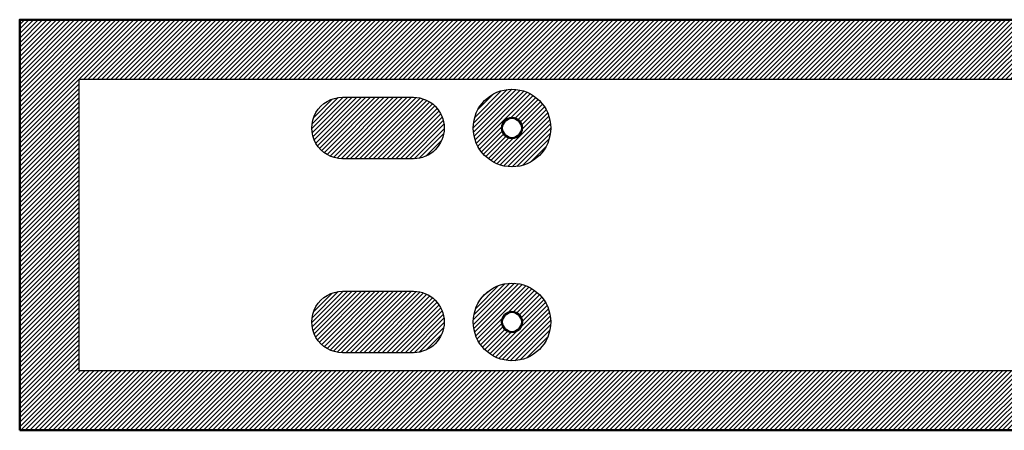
# Model space of a CAD drawing. Header units: millimetres. Extents: x 0 to 610, y -127 to 0.
# Tile 1 of 2: x 0 to 305, y -127 to 0. Entities that reach past the tile are written whole.
import ezdxf

# ---------------------------------------------------------------- set-up
doc = ezdxf.new("R2010")
doc.units = ezdxf.units.MM
for name, color, linetype, true_color in [('SkLO BORDER OF DRILLING AREA', 7, 'Continuous', 0x007f00), ('SkLO CANOPY OUTLINE', 7, 'Continuous', 0x7d26cd), ('SkLO MOUNTING HOLES', 7, 'Continuous', 0x7d26cd), ('SkLO NO DRILLING AREA', 7, 'Continuous', 0xc80000)]:
    doc.layers.add(name, color=color, linetype=linetype, true_color=true_color)
pattern_1 = [(45, (10105.7304, 127), (-0.70710678, 0.70710678), [])]

msp = doc.modelspace()

# ---------------------------------------------------------------- hatches: boundary and pattern name
at = {"layer": 'SkLO NO DRILLING AREA'}
h = msp.add_hatch(dxfattribs=at)
h.set_pattern_fill('Hatch1', color=256, scale=8, angle=45, style=0, pattern_type=2)
h.set_pattern_definition(pattern_1)
h.paths.add_polyline_path([(0, -127), (0, 0), (610, 0), (610, -127)], flags=0)
h.paths.add_polyline_path([(18.4, -108.6), (18.4, -18.4), (591.6, -18.4), (591.6, -108.6)], flags=0)
h = msp.add_hatch(dxfattribs=at)
h.set_pattern_fill('Hatch1', color=256, scale=8, angle=45, style=0, pattern_type=2)
h.set_pattern_definition([(45, (10105.7304, 157), (-0.70710678, 0.70710678), [])])
h.paths.add_polyline_path([(100, -24), (122, -24), (122.11, -24), (122.23, -24), (122.34, -24.01), (122.46, -24.01), (122.57, -24.02), (122.69, -24.02), (122.8, -24.03), (122.92, -24.04), (123.03, -24.06), (123.15, -24.07), (123.26, -24.08), (123.38, -24.1), (123.49, -24.12), (123.61, -24.14), (123.72, -24.16), (123.84, -24.18), (123.95, -24.2), (124.06, -24.23), (124.18, -24.25), (124.29, -24.28), (124.41, -24.31), (124.52, -24.34), (124.63, -24.37), (124.75, -24.41), (124.86, -24.44), (124.97, -24.48), (125.08, -24.51), (125.19, -24.55), (125.31, -24.59), (125.42, -24.64), (125.53, -24.68), (125.64, -24.72), (125.74, -24.77), (125.85, -24.82), (125.96, -24.86), (126.07, -24.91), (126.17, -24.97), (126.28, -25.02), (126.38, -25.07), (126.49, -25.13), (126.59, -25.18), (126.69, -25.24), (126.8, -25.3), (126.9, -25.36), (127, -25.42), (127.1, -25.48), (127.2, -25.55), (127.29, -25.61), (127.39, -25.68), (127.49, -25.74), (127.58, -25.81), (127.67, -25.88), (127.77, -25.95), (127.86, -26.02), (127.95, -26.09), (128.04, -26.17), (128.13, -26.24), (128.22, -26.32), (128.3, -26.39), (128.39, -26.47), (128.47, -26.55), (128.55, -26.62), (128.64, -26.7), (128.72, -26.78), (128.8, -26.86), (128.88, -26.95), (128.95, -27.03), (129.03, -27.11), (129.11, -27.2), (129.18, -27.28), (129.26, -27.37), (129.33, -27.46), (129.41, -27.55), (129.48, -27.64), (129.55, -27.73), (129.62, -27.83), (129.69, -27.92), (129.76, -28.01), (129.82, -28.11), (129.89, -28.21), (129.95, -28.3), (130.02, -28.4), (130.08, -28.5), (130.14, -28.6), (130.2, -28.7), (130.26, -28.81), (130.32, -28.91), (130.37, -29.01), (130.43, -29.12), (130.48, -29.22), (130.53, -29.33), (130.59, -29.43), (130.64, -29.54), (130.68, -29.65), (130.73, -29.76), (130.78, -29.86), (130.82, -29.97), (130.86, -30.08), (130.91, -30.19), (130.95, -30.31), (130.99, -30.42), (131.02, -30.53), (131.06, -30.64), (131.09, -30.75), (131.13, -30.87), (131.16, -30.98), (131.19, -31.09), (131.22, -31.21), (131.25, -31.32), (131.27, -31.44), (131.3, -31.55), (131.32, -31.66), (131.34, -31.78), (131.36, -31.89), (131.38, -32.01), (131.4, -32.12), (131.42, -32.24), (131.43, -32.35), (131.44, -32.47), (131.46, -32.58), (131.47, -32.7), (131.48, -32.81), (131.48, -32.93), (131.49, -33.04), (131.49, -33.16), (131.5, -33.27), (131.5, -33.39), (131.5, -33.5), (131.5, -33.61), (131.5, -33.73), (131.49, -33.84), (131.49, -33.96), (131.48, -34.07), (131.48, -34.19), (131.47, -34.3), (131.46, -34.42), (131.44, -34.53), (131.43, -34.65), (131.42, -34.76), (131.4, -34.88), (131.38, -34.99), (131.36, -35.11), (131.34, -35.22), (131.32, -35.34), (131.3, -35.45), (131.27, -35.56), (131.25, -35.68), (131.22, -35.79), (131.19, -35.91), (131.16, -36.02), (131.13, -36.13), (131.09, -36.25), (131.06, -36.36), (131.02, -36.47), (130.99, -36.58), (130.95, -36.69), (130.91, -36.81), (130.86, -36.92), (130.82, -37.03), (130.78, -37.14), (130.73, -37.24), (130.68, -37.35), (130.64, -37.46), (130.59, -37.57), (130.53, -37.67), (130.48, -37.78), (130.43, -37.88), (130.37, -37.99), (130.32, -38.09), (130.26, -38.19), (130.2, -38.3), (130.14, -38.4), (130.08, -38.5), (130.02, -38.6), (129.95, -38.7), (129.89, -38.79), (129.82, -38.89), (129.76, -38.99), (129.69, -39.08), (129.62, -39.17), (129.55, -39.27), (129.48, -39.36), (129.41, -39.45), (129.33, -39.54), (129.26, -39.63), (129.18, -39.72), (129.11, -39.8), (129.03, -39.89), (128.95, -39.97), (128.88, -40.05), (128.8, -40.14), (128.72, -40.22), (128.64, -40.3), (128.55, -40.38), (128.47, -40.45), (128.39, -40.53), (128.3, -40.61), (128.22, -40.68), (128.13, -40.76), (128.04, -40.83), (127.95, -40.91), (127.86, -40.98), (127.77, -41.05), (127.67, -41.12), (127.58, -41.19), (127.49, -41.26), (127.39, -41.32), (127.29, -41.39), (127.2, -41.45), (127.1, -41.52), (127, -41.58), (126.9, -41.64), (126.8, -41.7), (126.69, -41.76), (126.59, -41.82), (126.49, -41.87), (126.38, -41.93), (126.28, -41.98), (126.17, -42.03), (126.07, -42.09), (125.96, -42.14), (125.85, -42.18), (125.74, -42.23), (125.64, -42.28), (125.53, -42.32), (125.42, -42.36), (125.31, -42.41), (125.19, -42.45), (125.08, -42.49), (124.97, -42.52), (124.86, -42.56), (124.75, -42.59), (124.63, -42.63), (124.52, -42.66), (124.41, -42.69), (124.29, -42.72), (124.18, -42.75), (124.06, -42.77), (123.95, -42.8), (123.84, -42.82), (123.72, -42.84), (123.61, -42.86), (123.49, -42.88), (123.38, -42.9), (123.26, -42.92), (123.15, -42.93), (123.03, -42.94), (122.92, -42.96), (122.8, -42.97), (122.69, -42.98), (122.57, -42.98), (122.46, -42.99), (122.34, -42.99), (122.23, -43), (122.11, -43), (122, -43), (100, -43), (99.89, -43), (99.77, -43), (99.66, -42.99), (99.54, -42.99), (99.43, -42.98), (99.31, -42.98), (99.2, -42.97), (99.08, -42.96), (98.97, -42.94), (98.85, -42.93), (98.74, -42.92), (98.62, -42.9), (98.51, -42.88), (98.39, -42.86), (98.28, -42.84), (98.16, -42.82), (98.05, -42.8), (97.94, -42.77), (97.82, -42.75), (97.71, -42.72), (97.59, -42.69), (97.48, -42.66), (97.37, -42.63), (97.25, -42.59), (97.14, -42.56), (97.03, -42.52), (96.92, -42.49), (96.81, -42.45), (96.69, -42.41), (96.58, -42.36), (96.47, -42.32), (96.36, -42.28), (96.26, -42.23), (96.15, -42.18), (96.04, -42.14), (95.93, -42.09), (95.83, -42.03), (95.72, -41.98), (95.62, -41.93), (95.51, -41.87), (95.41, -41.82), (95.31, -41.76), (95.2, -41.7), (95.1, -41.64), (95, -41.58), (94.9, -41.52), (94.8, -41.45), (94.71, -41.39), (94.61, -41.32), (94.51, -41.26), (94.42, -41.19), (94.33, -41.12), (94.23, -41.05), (94.14, -40.98), (94.05, -40.91), (93.96, -40.83), (93.87, -40.76), (93.78, -40.68), (93.7, -40.61), (93.61, -40.53), (93.53, -40.45), (93.45, -40.38), (93.36, -40.3), (93.28, -40.22), (93.2, -40.14), (93.12, -40.05), (93.05, -39.97), (92.97, -39.89), (92.89, -39.8), (92.82, -39.72), (92.74, -39.63), (92.67, -39.54), (92.59, -39.45), (92.52, -39.36), (92.45, -39.27), (92.38, -39.17), (92.31, -39.08), (92.24, -38.99), (92.18, -38.89), (92.11, -38.79), (92.05, -38.7), (91.98, -38.6), (91.92, -38.5), (91.86, -38.4), (91.8, -38.3), (91.74, -38.19), (91.68, -38.09), (91.63, -37.99), (91.57, -37.88), (91.52, -37.78), (91.47, -37.67), (91.41, -37.57), (91.36, -37.46), (91.32, -37.35), (91.27, -37.24), (91.22, -37.14), (91.18, -37.03), (91.14, -36.92), (91.09, -36.81), (91.05, -36.69), (91.01, -36.58), (90.98, -36.47), (90.94, -36.36), (90.91, -36.25), (90.87, -36.13), (90.84, -36.02), (90.81, -35.91), (90.78, -35.79), (90.75, -35.68), (90.73, -35.56), (90.7, -35.45), (90.68, -35.34), (90.66, -35.22), (90.64, -35.11), (90.62, -34.99), (90.6, -34.88), (90.58, -34.76), (90.57, -34.65), (90.56, -34.53), (90.54, -34.42), (90.53, -34.3), (90.52, -34.19), (90.52, -34.07), (90.51, -33.96), (90.51, -33.84), (90.5, -33.73), (90.5, -33.61), (90.5, -33.5), (90.5, -33.39), (90.5, -33.27), (90.51, -33.16), (90.51, -33.04), (90.52, -32.93), (90.52, -32.81), (90.53, -32.7), (90.54, -32.58), (90.56, -32.47), (90.57, -32.35), (90.58, -32.24), (90.6, -32.12), (90.62, -32.01), (90.64, -31.89), (90.66, -31.78), (90.68, -31.66), (90.7, -31.55), (90.73, -31.44), (90.75, -31.32), (90.78, -31.21), (90.81, -31.09), (90.84, -30.98), (90.87, -30.87), (90.91, -30.75), (90.94, -30.64), (90.98, -30.53), (91.01, -30.42), (91.05, -30.31), (91.09, -30.19), (91.14, -30.08), (91.18, -29.97), (91.22, -29.86), (91.27, -29.76), (91.32, -29.65), (91.36, -29.54), (91.41, -29.43), (91.47, -29.33), (91.52, -29.22), (91.57, -29.12), (91.63, -29.01), (91.68, -28.91), (91.74, -28.81), (91.8, -28.7), (91.86, -28.6), (91.92, -28.5), (91.98, -28.4), (92.05, -28.3), (92.11, -28.21), (92.18, -28.11), (92.24, -28.01), (92.31, -27.92), (92.38, -27.83), (92.45, -27.73), (92.52, -27.64), (92.59, -27.55), (92.67, -27.46), (92.74, -27.37), (92.82, -27.28), (92.89, -27.2), (92.97, -27.11), (93.05, -27.03), (93.12, -26.95), (93.2, -26.86), (93.28, -26.78), (93.36, -26.7), (93.45, -26.62), (93.53, -26.55), (93.61, -26.47), (93.7, -26.39), (93.78, -26.32), (93.87, -26.24), (93.96, -26.17), (94.05, -26.09), (94.14, -26.02), (94.23, -25.95), (94.33, -25.88), (94.42, -25.81), (94.51, -25.74), (94.61, -25.68), (94.71, -25.61), (94.8, -25.55), (94.9, -25.48), (95, -25.42), (95.1, -25.36), (95.2, -25.3), (95.31, -25.24), (95.41, -25.18), (95.51, -25.13), (95.62, -25.07), (95.72, -25.02), (95.83, -24.97), (95.93, -24.91), (96.04, -24.86), (96.15, -24.82), (96.26, -24.77), (96.36, -24.72), (96.47, -24.68), (96.58, -24.64), (96.69, -24.59), (96.81, -24.55), (96.92, -24.51), (97.03, -24.48), (97.14, -24.44), (97.25, -24.41), (97.37, -24.37), (97.48, -24.34), (97.59, -24.31), (97.71, -24.28), (97.82, -24.25), (97.94, -24.23), (98.05, -24.2), (98.16, -24.18), (98.28, -24.16), (98.39, -24.14), (98.51, -24.12), (98.62, -24.1), (98.74, -24.08), (98.85, -24.07), (98.97, -24.06), (99.08, -24.04), (99.2, -24.03), (99.31, -24.02), (99.43, -24.02), (99.54, -24.01), (99.66, -24.01), (99.77, -24), (99.89, -24)], flags=0)
h = msp.add_hatch(dxfattribs=at)
h.set_pattern_fill('Hatch1', color=256, scale=8, angle=45, style=0, pattern_type=2)
h.set_pattern_definition(pattern_1)
h.paths.add_polyline_path([(164.5, -33.5), (164.5, -33.29), (164.49, -33.08), (164.48, -32.87), (164.47, -32.67), (164.45, -32.46), (164.43, -32.25), (164.41, -32.04), (164.38, -31.83), (164.35, -31.63), (164.32, -31.42), (164.28, -31.22), (164.24, -31.01), (164.19, -30.81), (164.15, -30.6), (164.09, -30.4), (164.04, -30.2), (163.98, -30), (163.92, -29.8), (163.85, -29.6), (163.78, -29.41), (163.71, -29.21), (163.63, -29.02), (163.55, -28.82), (163.47, -28.63), (163.38, -28.44), (163.29, -28.25), (163.2, -28.07), (163.1, -27.88), (163, -27.7), (162.9, -27.52), (162.8, -27.33), (162.69, -27.16), (162.57, -26.98), (162.46, -26.81), (162.34, -26.63), (162.22, -26.46), (162.1, -26.3), (161.97, -26.13), (161.84, -25.97), (161.71, -25.8), (161.57, -25.65), (161.43, -25.49), (161.29, -25.33), (161.15, -25.18), (161, -25.03), (160.86, -24.89), (160.7, -24.74), (160.55, -24.6), (160.39, -24.46), (160.24, -24.33), (160.07, -24.19), (159.91, -24.06), (159.75, -23.93), (159.58, -23.81), (159.41, -23.69), (159.24, -23.57), (159.06, -23.45), (158.89, -23.34), (158.71, -23.23), (158.53, -23.13), (158.35, -23.02), (158.17, -22.92), (157.98, -22.82), (157.79, -22.73), (157.61, -22.64), (157.42, -22.55), (157.22, -22.47), (157.03, -22.39), (156.84, -22.31), (156.64, -22.24), (156.45, -22.17), (156.25, -22.1), (156.05, -22.04), (155.85, -21.98), (155.65, -21.92), (155.45, -21.87), (155.24, -21.82), (155.04, -21.77), (154.83, -21.73), (154.63, -21.69), (154.42, -21.66), (154.22, -21.62), (154.01, -21.6), (153.8, -21.57), (153.59, -21.55), (153.39, -21.53), (153.18, -21.52), (152.97, -21.51), (152.76, -21.5), (152.55, -21.5), (152.34, -21.5), (152.13, -21.51), (151.93, -21.51), (151.72, -21.53), (151.51, -21.54), (151.3, -21.56), (151.09, -21.58), (150.89, -21.61), (150.68, -21.64), (150.47, -21.67), (150.27, -21.71), (150.06, -21.75), (149.86, -21.79), (149.66, -21.84), (149.45, -21.89), (149.25, -21.95), (149.05, -22.01), (148.85, -22.07), (148.65, -22.13), (148.46, -22.2), (148.26, -22.27), (148.07, -22.35), (147.87, -22.43), (147.68, -22.51), (147.49, -22.6), (147.3, -22.69), (147.11, -22.78), (146.93, -22.87), (146.74, -22.97), (146.56, -23.07), (146.38, -23.18), (146.2, -23.29), (146.02, -23.4), (145.85, -23.51), (145.68, -23.63), (145.51, -23.75), (145.34, -23.87), (145.17, -24), (145.01, -24.13), (144.84, -24.26), (144.68, -24.39), (144.53, -24.53), (144.37, -24.67), (144.22, -24.81), (144.07, -24.96), (143.92, -25.11), (143.78, -25.26), (143.64, -25.41), (143.5, -25.57), (143.36, -25.72), (143.23, -25.88), (143.09, -26.05), (142.97, -26.21), (142.84, -26.38), (142.72, -26.55), (142.6, -26.72), (142.48, -26.89), (142.37, -27.07), (142.26, -27.25), (142.15, -27.42), (142.05, -27.61), (141.95, -27.79), (141.85, -27.97), (141.75, -28.16), (141.66, -28.35), (141.57, -28.54), (141.49, -28.73), (141.41, -28.92), (141.33, -29.11), (141.26, -29.31), (141.18, -29.5), (141.12, -29.7), (141.05, -29.9), (140.99, -30.1), (140.93, -30.3), (140.88, -30.5), (140.83, -30.71), (140.78, -30.91), (140.74, -31.11), (140.7, -31.32), (140.66, -31.52), (140.63, -31.73), (140.6, -31.94), (140.58, -32.15), (140.55, -32.35), (140.54, -32.56), (140.52, -32.77), (140.51, -32.98), (140.5, -33.19), (140.5, -33.4), (140.5, -33.6), (140.5, -33.81), (140.51, -34.02), (140.52, -34.23), (140.54, -34.44), (140.55, -34.65), (140.58, -34.85), (140.6, -35.06), (140.63, -35.27), (140.66, -35.48), (140.7, -35.68), (140.74, -35.89), (140.78, -36.09), (140.83, -36.29), (140.88, -36.5), (140.93, -36.7), (140.99, -36.9), (141.05, -37.1), (141.12, -37.3), (141.18, -37.5), (141.26, -37.69), (141.33, -37.89), (141.41, -38.08), (141.49, -38.27), (141.57, -38.46), (141.66, -38.65), (141.75, -38.84), (141.85, -39.03), (141.95, -39.21), (142.05, -39.39), (142.15, -39.58), (142.26, -39.75), (142.37, -39.93), (142.48, -40.11), (142.6, -40.28), (142.72, -40.45), (142.84, -40.62), (142.97, -40.79), (143.09, -40.95), (143.23, -41.12), (143.36, -41.28), (143.5, -41.43), (143.64, -41.59), (143.78, -41.74), (143.92, -41.89), (144.07, -42.04), (144.22, -42.19), (144.37, -42.33), (144.53, -42.47), (144.68, -42.61), (144.84, -42.74), (145.01, -42.87), (145.17, -43), (145.34, -43.13), (145.51, -43.25), (145.68, -43.37), (145.85, -43.49), (146.02, -43.6), (146.2, -43.71), (146.38, -43.82), (146.56, -43.93), (146.74, -44.03), (146.93, -44.13), (147.11, -44.22), (147.3, -44.31), (147.49, -44.4), (147.68, -44.49), (147.87, -44.57), (148.07, -44.65), (148.26, -44.73), (148.46, -44.8), (148.65, -44.87), (148.85, -44.93), (149.05, -44.99), (149.25, -45.05), (149.45, -45.11), (149.66, -45.16), (149.86, -45.21), (150.06, -45.25), (150.27, -45.29), (150.47, -45.33), (150.68, -45.36), (150.89, -45.39), (151.09, -45.42), (151.3, -45.44), (151.51, -45.46), (151.72, -45.47), (151.93, -45.49), (152.13, -45.49), (152.34, -45.5), (152.55, -45.5), (152.76, -45.5), (152.97, -45.49), (153.18, -45.48), (153.39, -45.47), (153.59, -45.45), (153.8, -45.43), (154.01, -45.4), (154.22, -45.38), (154.42, -45.34), (154.63, -45.31), (154.83, -45.27), (155.04, -45.23), (155.24, -45.18), (155.45, -45.13), (155.65, -45.08), (155.85, -45.02), (156.05, -44.96), (156.25, -44.9), (156.45, -44.83), (156.64, -44.76), (156.84, -44.69), (157.03, -44.61), (157.22, -44.53), (157.42, -44.45), (157.61, -44.36), (157.79, -44.27), (157.98, -44.18), (158.17, -44.08), (158.35, -43.98), (158.53, -43.87), (158.71, -43.77), (158.89, -43.66), (159.06, -43.55), (159.24, -43.43), (159.41, -43.31), (159.58, -43.19), (159.75, -43.07), (159.91, -42.94), (160.07, -42.81), (160.24, -42.67), (160.39, -42.54), (160.55, -42.4), (160.7, -42.26), (160.86, -42.11), (161, -41.97), (161.15, -41.82), (161.29, -41.67), (161.43, -41.51), (161.57, -41.35), (161.71, -41.2), (161.84, -41.03), (161.97, -40.87), (162.1, -40.7), (162.22, -40.54), (162.34, -40.37), (162.46, -40.19), (162.57, -40.02), (162.69, -39.84), (162.8, -39.67), (162.9, -39.48), (163, -39.3), (163.1, -39.12), (163.2, -38.93), (163.29, -38.75), (163.38, -38.56), (163.47, -38.37), (163.55, -38.18), (163.63, -37.98), (163.71, -37.79), (163.78, -37.59), (163.85, -37.4), (163.92, -37.2), (163.98, -37), (164.04, -36.8), (164.09, -36.6), (164.15, -36.4), (164.19, -36.19), (164.24, -35.99), (164.28, -35.78), (164.32, -35.58), (164.35, -35.37), (164.38, -35.17), (164.41, -34.96), (164.43, -34.75), (164.45, -34.54), (164.47, -34.33), (164.48, -34.13), (164.49, -33.92), (164.5, -33.71)], flags=0)
h.paths.add_polyline_path([(155.6, -33.5), (155.6, -33.55), (155.6, -33.61), (155.6, -33.66), (155.59, -33.72), (155.59, -33.77), (155.58, -33.82), (155.58, -33.88), (155.57, -33.93), (155.56, -33.98), (155.55, -34.04), (155.54, -34.09), (155.53, -34.14), (155.52, -34.2), (155.51, -34.25), (155.49, -34.3), (155.48, -34.35), (155.47, -34.4), (155.45, -34.46), (155.43, -34.51), (155.41, -34.56), (155.4, -34.61), (155.38, -34.66), (155.35, -34.71), (155.33, -34.76), (155.31, -34.81), (155.29, -34.86), (155.26, -34.9), (155.24, -34.95), (155.21, -35), (155.19, -35.05), (155.16, -35.09), (155.13, -35.14), (155.1, -35.18), (155.07, -35.23), (155.04, -35.27), (155.01, -35.32), (154.98, -35.36), (154.95, -35.4), (154.91, -35.45), (154.88, -35.49), (154.84, -35.53), (154.81, -35.57), (154.77, -35.61), (154.73, -35.65), (154.7, -35.69), (154.66, -35.73), (154.62, -35.76), (154.58, -35.8), (154.54, -35.83), (154.5, -35.87), (154.46, -35.9), (154.41, -35.94), (154.37, -35.97), (154.33, -36), (154.28, -36.03), (154.24, -36.07), (154.2, -36.1), (154.15, -36.12), (154.1, -36.15), (154.06, -36.18), (154.01, -36.21), (153.96, -36.23), (153.92, -36.26), (153.87, -36.28), (153.82, -36.31), (153.77, -36.33), (153.72, -36.35), (153.67, -36.37), (153.62, -36.39), (153.57, -36.41), (153.52, -36.43), (153.47, -36.44), (153.42, -36.46), (153.37, -36.48), (153.31, -36.49), (153.26, -36.51), (153.21, -36.52), (153.16, -36.53), (153.1, -36.54), (153.05, -36.55), (153, -36.56), (152.94, -36.57), (152.89, -36.58), (152.84, -36.58), (152.78, -36.59), (152.73, -36.59), (152.68, -36.6), (152.62, -36.6), (152.57, -36.6), (152.51, -36.6), (152.46, -36.6), (152.41, -36.6), (152.35, -36.6), (152.3, -36.59), (152.24, -36.59), (152.19, -36.58), (152.14, -36.58), (152.08, -36.57), (152.03, -36.56), (151.98, -36.56), (151.92, -36.55), (151.87, -36.54), (151.82, -36.52), (151.77, -36.51), (151.71, -36.5), (151.66, -36.48), (151.61, -36.47), (151.56, -36.45), (151.51, -36.44), (151.46, -36.42), (151.4, -36.4), (151.35, -36.38), (151.3, -36.36), (151.25, -36.34), (151.21, -36.32), (151.16, -36.29), (151.11, -36.27), (151.06, -36.25), (151.01, -36.22), (150.97, -36.19), (150.92, -36.17), (150.87, -36.14), (150.83, -36.11), (150.78, -36.08), (150.74, -36.05), (150.69, -36.02), (150.65, -35.99), (150.61, -35.95), (150.56, -35.92), (150.52, -35.89), (150.48, -35.85), (150.44, -35.82), (150.4, -35.78), (150.36, -35.74), (150.32, -35.71), (150.28, -35.67), (150.25, -35.63), (150.21, -35.59), (150.17, -35.55), (150.14, -35.51), (150.1, -35.47), (150.07, -35.43), (150.04, -35.38), (150, -35.34), (149.97, -35.3), (149.94, -35.25), (149.91, -35.21), (149.88, -35.16), (149.85, -35.12), (149.83, -35.07), (149.8, -35.02), (149.77, -34.98), (149.75, -34.93), (149.72, -34.88), (149.7, -34.83), (149.68, -34.78), (149.66, -34.73), (149.63, -34.68), (149.61, -34.63), (149.6, -34.58), (149.58, -34.53), (149.56, -34.48), (149.54, -34.43), (149.53, -34.38), (149.51, -34.33), (149.5, -34.27), (149.49, -34.22), (149.47, -34.17), (149.46, -34.12), (149.45, -34.06), (149.44, -34.01), (149.43, -33.96), (149.43, -33.9), (149.42, -33.85), (149.41, -33.8), (149.41, -33.74), (149.41, -33.69), (149.4, -33.63), (149.4, -33.58), (149.4, -33.53), (149.4, -33.47), (149.4, -33.42), (149.4, -33.37), (149.41, -33.31), (149.41, -33.26), (149.41, -33.2), (149.42, -33.15), (149.43, -33.1), (149.43, -33.04), (149.44, -32.99), (149.45, -32.94), (149.46, -32.88), (149.47, -32.83), (149.49, -32.78), (149.5, -32.73), (149.51, -32.67), (149.53, -32.62), (149.54, -32.57), (149.56, -32.52), (149.58, -32.47), (149.6, -32.42), (149.61, -32.37), (149.63, -32.32), (149.66, -32.27), (149.68, -32.22), (149.7, -32.17), (149.72, -32.12), (149.75, -32.07), (149.77, -32.02), (149.8, -31.98), (149.83, -31.93), (149.85, -31.88), (149.88, -31.84), (149.91, -31.79), (149.94, -31.75), (149.97, -31.7), (150, -31.66), (150.04, -31.62), (150.07, -31.57), (150.1, -31.53), (150.14, -31.49), (150.17, -31.45), (150.21, -31.41), (150.25, -31.37), (150.28, -31.33), (150.32, -31.29), (150.36, -31.26), (150.4, -31.22), (150.44, -31.18), (150.48, -31.15), (150.52, -31.11), (150.56, -31.08), (150.61, -31.05), (150.65, -31.01), (150.69, -30.98), (150.74, -30.95), (150.78, -30.92), (150.83, -30.89), (150.87, -30.86), (150.92, -30.83), (150.97, -30.81), (151.01, -30.78), (151.06, -30.75), (151.11, -30.73), (151.16, -30.71), (151.21, -30.68), (151.25, -30.66), (151.3, -30.64), (151.35, -30.62), (151.4, -30.6), (151.46, -30.58), (151.51, -30.56), (151.56, -30.55), (151.61, -30.53), (151.66, -30.52), (151.71, -30.5), (151.77, -30.49), (151.82, -30.48), (151.87, -30.46), (151.92, -30.45), (151.98, -30.44), (152.03, -30.44), (152.08, -30.43), (152.14, -30.42), (152.19, -30.42), (152.24, -30.41), (152.3, -30.41), (152.35, -30.4), (152.41, -30.4), (152.46, -30.4), (152.51, -30.4), (152.57, -30.4), (152.62, -30.4), (152.68, -30.4), (152.73, -30.41), (152.78, -30.41), (152.84, -30.42), (152.89, -30.42), (152.94, -30.43), (153, -30.44), (153.05, -30.45), (153.1, -30.46), (153.16, -30.47), (153.21, -30.48), (153.26, -30.49), (153.31, -30.51), (153.37, -30.52), (153.42, -30.54), (153.47, -30.56), (153.52, -30.57), (153.57, -30.59), (153.62, -30.61), (153.67, -30.63), (153.72, -30.65), (153.77, -30.67), (153.82, -30.69), (153.87, -30.72), (153.92, -30.74), (153.96, -30.77), (154.01, -30.79), (154.06, -30.82), (154.1, -30.85), (154.15, -30.88), (154.2, -30.9), (154.24, -30.93), (154.28, -30.97), (154.33, -31), (154.37, -31.03), (154.41, -31.06), (154.46, -31.1), (154.5, -31.13), (154.54, -31.17), (154.58, -31.2), (154.62, -31.24), (154.66, -31.27), (154.7, -31.31), (154.73, -31.35), (154.77, -31.39), (154.81, -31.43), (154.84, -31.47), (154.88, -31.51), (154.91, -31.55), (154.95, -31.6), (154.98, -31.64), (155.01, -31.68), (155.04, -31.73), (155.07, -31.77), (155.1, -31.82), (155.13, -31.86), (155.16, -31.91), (155.19, -31.95), (155.21, -32), (155.24, -32.05), (155.26, -32.1), (155.29, -32.14), (155.31, -32.19), (155.33, -32.24), (155.35, -32.29), (155.38, -32.34), (155.4, -32.39), (155.41, -32.44), (155.43, -32.49), (155.45, -32.54), (155.47, -32.6), (155.48, -32.65), (155.49, -32.7), (155.51, -32.75), (155.52, -32.8), (155.53, -32.86), (155.54, -32.91), (155.55, -32.96), (155.56, -33.02), (155.57, -33.07), (155.58, -33.12), (155.58, -33.18), (155.59, -33.23), (155.59, -33.28), (155.6, -33.34), (155.6, -33.39), (155.6, -33.45)], flags=0)
h = msp.add_hatch(dxfattribs=at)
h.set_pattern_fill('Hatch1', color=256, scale=8, angle=45, style=0, pattern_type=2)
h.set_pattern_definition(pattern_1)
h.paths.add_polyline_path([(164.5, -93.5), (164.5, -93.29), (164.49, -93.08), (164.48, -92.87), (164.47, -92.67), (164.45, -92.46), (164.43, -92.25), (164.41, -92.04), (164.38, -91.83), (164.35, -91.63), (164.32, -91.42), (164.28, -91.22), (164.24, -91.01), (164.19, -90.81), (164.15, -90.6), (164.09, -90.4), (164.04, -90.2), (163.98, -90), (163.92, -89.8), (163.85, -89.6), (163.78, -89.41), (163.71, -89.21), (163.63, -89.02), (163.55, -88.82), (163.47, -88.63), (163.38, -88.44), (163.29, -88.25), (163.2, -88.07), (163.1, -87.88), (163, -87.7), (162.9, -87.52), (162.8, -87.33), (162.69, -87.16), (162.57, -86.98), (162.46, -86.81), (162.34, -86.63), (162.22, -86.46), (162.1, -86.3), (161.97, -86.13), (161.84, -85.97), (161.71, -85.8), (161.57, -85.65), (161.43, -85.49), (161.29, -85.33), (161.15, -85.18), (161, -85.03), (160.86, -84.89), (160.7, -84.74), (160.55, -84.6), (160.39, -84.46), (160.24, -84.33), (160.07, -84.19), (159.91, -84.06), (159.75, -83.93), (159.58, -83.81), (159.41, -83.69), (159.24, -83.57), (159.06, -83.45), (158.89, -83.34), (158.71, -83.23), (158.53, -83.13), (158.35, -83.02), (158.17, -82.92), (157.98, -82.82), (157.79, -82.73), (157.61, -82.64), (157.42, -82.55), (157.22, -82.47), (157.03, -82.39), (156.84, -82.31), (156.64, -82.24), (156.45, -82.17), (156.25, -82.1), (156.05, -82.04), (155.85, -81.98), (155.65, -81.92), (155.45, -81.87), (155.24, -81.82), (155.04, -81.77), (154.83, -81.73), (154.63, -81.69), (154.42, -81.66), (154.22, -81.62), (154.01, -81.6), (153.8, -81.57), (153.59, -81.55), (153.39, -81.53), (153.18, -81.52), (152.97, -81.51), (152.76, -81.5), (152.55, -81.5), (152.34, -81.5), (152.13, -81.51), (151.93, -81.51), (151.72, -81.53), (151.51, -81.54), (151.3, -81.56), (151.09, -81.58), (150.89, -81.61), (150.68, -81.64), (150.47, -81.67), (150.27, -81.71), (150.06, -81.75), (149.86, -81.79), (149.66, -81.84), (149.45, -81.89), (149.25, -81.95), (149.05, -82.01), (148.85, -82.07), (148.65, -82.13), (148.46, -82.2), (148.26, -82.27), (148.07, -82.35), (147.87, -82.43), (147.68, -82.51), (147.49, -82.6), (147.3, -82.69), (147.11, -82.78), (146.93, -82.87), (146.74, -82.97), (146.56, -83.07), (146.38, -83.18), (146.2, -83.29), (146.02, -83.4), (145.85, -83.51), (145.68, -83.63), (145.51, -83.75), (145.34, -83.87), (145.17, -84), (145.01, -84.13), (144.84, -84.26), (144.68, -84.39), (144.53, -84.53), (144.37, -84.67), (144.22, -84.81), (144.07, -84.96), (143.92, -85.11), (143.78, -85.26), (143.64, -85.41), (143.5, -85.57), (143.36, -85.72), (143.23, -85.88), (143.09, -86.05), (142.97, -86.21), (142.84, -86.38), (142.72, -86.55), (142.6, -86.72), (142.48, -86.89), (142.37, -87.07), (142.26, -87.25), (142.15, -87.42), (142.05, -87.61), (141.95, -87.79), (141.85, -87.97), (141.75, -88.16), (141.66, -88.35), (141.57, -88.54), (141.49, -88.73), (141.41, -88.92), (141.33, -89.11), (141.26, -89.31), (141.18, -89.5), (141.12, -89.7), (141.05, -89.9), (140.99, -90.1), (140.93, -90.3), (140.88, -90.5), (140.83, -90.71), (140.78, -90.91), (140.74, -91.11), (140.7, -91.32), (140.66, -91.52), (140.63, -91.73), (140.6, -91.94), (140.58, -92.15), (140.55, -92.35), (140.54, -92.56), (140.52, -92.77), (140.51, -92.98), (140.5, -93.19), (140.5, -93.4), (140.5, -93.6), (140.5, -93.81), (140.51, -94.02), (140.52, -94.23), (140.54, -94.44), (140.55, -94.65), (140.58, -94.85), (140.6, -95.06), (140.63, -95.27), (140.66, -95.48), (140.7, -95.68), (140.74, -95.89), (140.78, -96.09), (140.83, -96.29), (140.88, -96.5), (140.93, -96.7), (140.99, -96.9), (141.05, -97.1), (141.12, -97.3), (141.18, -97.5), (141.26, -97.69), (141.33, -97.89), (141.41, -98.08), (141.49, -98.27), (141.57, -98.46), (141.66, -98.65), (141.75, -98.84), (141.85, -99.03), (141.95, -99.21), (142.05, -99.39), (142.15, -99.58), (142.26, -99.75), (142.37, -99.93), (142.48, -100.11), (142.6, -100.28), (142.72, -100.45), (142.84, -100.62), (142.97, -100.79), (143.09, -100.95), (143.23, -101.12), (143.36, -101.28), (143.5, -101.43), (143.64, -101.59), (143.78, -101.74), (143.92, -101.89), (144.07, -102.04), (144.22, -102.19), (144.37, -102.33), (144.53, -102.47), (144.68, -102.61), (144.84, -102.74), (145.01, -102.87), (145.17, -103), (145.34, -103.13), (145.51, -103.25), (145.68, -103.37), (145.85, -103.49), (146.02, -103.6), (146.2, -103.71), (146.38, -103.82), (146.56, -103.93), (146.74, -104.03), (146.93, -104.13), (147.11, -104.22), (147.3, -104.31), (147.49, -104.4), (147.68, -104.49), (147.87, -104.57), (148.07, -104.65), (148.26, -104.73), (148.46, -104.8), (148.65, -104.87), (148.85, -104.93), (149.05, -104.99), (149.25, -105.05), (149.45, -105.11), (149.66, -105.16), (149.86, -105.21), (150.06, -105.25), (150.27, -105.29), (150.47, -105.33), (150.68, -105.36), (150.89, -105.39), (151.09, -105.42), (151.3, -105.44), (151.51, -105.46), (151.72, -105.47), (151.93, -105.49), (152.13, -105.49), (152.34, -105.5), (152.55, -105.5), (152.76, -105.5), (152.97, -105.49), (153.18, -105.48), (153.39, -105.47), (153.59, -105.45), (153.8, -105.43), (154.01, -105.4), (154.22, -105.38), (154.42, -105.34), (154.63, -105.31), (154.83, -105.27), (155.04, -105.23), (155.24, -105.18), (155.45, -105.13), (155.65, -105.08), (155.85, -105.02), (156.05, -104.96), (156.25, -104.9), (156.45, -104.83), (156.64, -104.76), (156.84, -104.69), (157.03, -104.61), (157.22, -104.53), (157.42, -104.45), (157.61, -104.36), (157.79, -104.27), (157.98, -104.18), (158.17, -104.08), (158.35, -103.98), (158.53, -103.87), (158.71, -103.77), (158.89, -103.66), (159.06, -103.55), (159.24, -103.43), (159.41, -103.31), (159.58, -103.19), (159.75, -103.07), (159.91, -102.94), (160.07, -102.81), (160.24, -102.67), (160.39, -102.54), (160.55, -102.4), (160.7, -102.26), (160.86, -102.11), (161, -101.97), (161.15, -101.82), (161.29, -101.67), (161.43, -101.51), (161.57, -101.35), (161.71, -101.2), (161.84, -101.03), (161.97, -100.87), (162.1, -100.7), (162.22, -100.54), (162.34, -100.37), (162.46, -100.19), (162.57, -100.02), (162.69, -99.84), (162.8, -99.67), (162.9, -99.48), (163, -99.3), (163.1, -99.12), (163.2, -98.93), (163.29, -98.75), (163.38, -98.56), (163.47, -98.37), (163.55, -98.18), (163.63, -97.98), (163.71, -97.79), (163.78, -97.59), (163.85, -97.4), (163.92, -97.2), (163.98, -97), (164.04, -96.8), (164.09, -96.6), (164.15, -96.4), (164.19, -96.19), (164.24, -95.99), (164.28, -95.78), (164.32, -95.58), (164.35, -95.37), (164.38, -95.17), (164.41, -94.96), (164.43, -94.75), (164.45, -94.54), (164.47, -94.33), (164.48, -94.13), (164.49, -93.92), (164.5, -93.71)], flags=0)
h.paths.add_polyline_path([(155.6, -93.5), (155.6, -93.55), (155.6, -93.61), (155.6, -93.66), (155.59, -93.72), (155.59, -93.77), (155.58, -93.82), (155.58, -93.88), (155.57, -93.93), (155.56, -93.98), (155.55, -94.04), (155.54, -94.09), (155.53, -94.14), (155.52, -94.2), (155.51, -94.25), (155.49, -94.3), (155.48, -94.35), (155.47, -94.4), (155.45, -94.46), (155.43, -94.51), (155.41, -94.56), (155.4, -94.61), (155.38, -94.66), (155.35, -94.71), (155.33, -94.76), (155.31, -94.81), (155.29, -94.86), (155.26, -94.9), (155.24, -94.95), (155.21, -95), (155.19, -95.05), (155.16, -95.09), (155.13, -95.14), (155.1, -95.18), (155.07, -95.23), (155.04, -95.27), (155.01, -95.32), (154.98, -95.36), (154.95, -95.4), (154.91, -95.45), (154.88, -95.49), (154.84, -95.53), (154.81, -95.57), (154.77, -95.61), (154.73, -95.65), (154.7, -95.69), (154.66, -95.73), (154.62, -95.76), (154.58, -95.8), (154.54, -95.83), (154.5, -95.87), (154.46, -95.9), (154.41, -95.94), (154.37, -95.97), (154.33, -96), (154.28, -96.03), (154.24, -96.07), (154.2, -96.1), (154.15, -96.12), (154.1, -96.15), (154.06, -96.18), (154.01, -96.21), (153.96, -96.23), (153.92, -96.26), (153.87, -96.28), (153.82, -96.31), (153.77, -96.33), (153.72, -96.35), (153.67, -96.37), (153.62, -96.39), (153.57, -96.41), (153.52, -96.43), (153.47, -96.44), (153.42, -96.46), (153.37, -96.48), (153.31, -96.49), (153.26, -96.51), (153.21, -96.52), (153.16, -96.53), (153.1, -96.54), (153.05, -96.55), (153, -96.56), (152.94, -96.57), (152.89, -96.58), (152.84, -96.58), (152.78, -96.59), (152.73, -96.59), (152.68, -96.6), (152.62, -96.6), (152.57, -96.6), (152.51, -96.6), (152.46, -96.6), (152.41, -96.6), (152.35, -96.6), (152.3, -96.59), (152.24, -96.59), (152.19, -96.58), (152.14, -96.58), (152.08, -96.57), (152.03, -96.56), (151.98, -96.56), (151.92, -96.55), (151.87, -96.54), (151.82, -96.52), (151.77, -96.51), (151.71, -96.5), (151.66, -96.48), (151.61, -96.47), (151.56, -96.45), (151.51, -96.44), (151.46, -96.42), (151.4, -96.4), (151.35, -96.38), (151.3, -96.36), (151.25, -96.34), (151.21, -96.32), (151.16, -96.29), (151.11, -96.27), (151.06, -96.25), (151.01, -96.22), (150.97, -96.19), (150.92, -96.17), (150.87, -96.14), (150.83, -96.11), (150.78, -96.08), (150.74, -96.05), (150.69, -96.02), (150.65, -95.99), (150.61, -95.95), (150.56, -95.92), (150.52, -95.89), (150.48, -95.85), (150.44, -95.82), (150.4, -95.78), (150.36, -95.74), (150.32, -95.71), (150.28, -95.67), (150.25, -95.63), (150.21, -95.59), (150.17, -95.55), (150.14, -95.51), (150.1, -95.47), (150.07, -95.43), (150.04, -95.38), (150, -95.34), (149.97, -95.3), (149.94, -95.25), (149.91, -95.21), (149.88, -95.16), (149.85, -95.12), (149.83, -95.07), (149.8, -95.02), (149.77, -94.98), (149.75, -94.93), (149.72, -94.88), (149.7, -94.83), (149.68, -94.78), (149.66, -94.73), (149.63, -94.68), (149.61, -94.63), (149.6, -94.58), (149.58, -94.53), (149.56, -94.48), (149.54, -94.43), (149.53, -94.38), (149.51, -94.33), (149.5, -94.27), (149.49, -94.22), (149.47, -94.17), (149.46, -94.12), (149.45, -94.06), (149.44, -94.01), (149.43, -93.96), (149.43, -93.9), (149.42, -93.85), (149.41, -93.8), (149.41, -93.74), (149.41, -93.69), (149.4, -93.63), (149.4, -93.58), (149.4, -93.53), (149.4, -93.47), (149.4, -93.42), (149.4, -93.37), (149.41, -93.31), (149.41, -93.26), (149.41, -93.2), (149.42, -93.15), (149.43, -93.1), (149.43, -93.04), (149.44, -92.99), (149.45, -92.94), (149.46, -92.88), (149.47, -92.83), (149.49, -92.78), (149.5, -92.73), (149.51, -92.67), (149.53, -92.62), (149.54, -92.57), (149.56, -92.52), (149.58, -92.47), (149.6, -92.42), (149.61, -92.37), (149.63, -92.32), (149.66, -92.27), (149.68, -92.22), (149.7, -92.17), (149.72, -92.12), (149.75, -92.07), (149.77, -92.02), (149.8, -91.98), (149.83, -91.93), (149.85, -91.88), (149.88, -91.84), (149.91, -91.79), (149.94, -91.75), (149.97, -91.7), (150, -91.66), (150.04, -91.62), (150.07, -91.57), (150.1, -91.53), (150.14, -91.49), (150.17, -91.45), (150.21, -91.41), (150.25, -91.37), (150.28, -91.33), (150.32, -91.29), (150.36, -91.26), (150.4, -91.22), (150.44, -91.18), (150.48, -91.15), (150.52, -91.11), (150.56, -91.08), (150.61, -91.05), (150.65, -91.01), (150.69, -90.98), (150.74, -90.95), (150.78, -90.92), (150.83, -90.89), (150.87, -90.86), (150.92, -90.83), (150.97, -90.81), (151.01, -90.78), (151.06, -90.75), (151.11, -90.73), (151.16, -90.71), (151.21, -90.68), (151.25, -90.66), (151.3, -90.64), (151.35, -90.62), (151.4, -90.6), (151.46, -90.58), (151.51, -90.56), (151.56, -90.55), (151.61, -90.53), (151.66, -90.52), (151.71, -90.5), (151.77, -90.49), (151.82, -90.48), (151.87, -90.46), (151.92, -90.45), (151.98, -90.44), (152.03, -90.44), (152.08, -90.43), (152.14, -90.42), (152.19, -90.42), (152.24, -90.41), (152.3, -90.41), (152.35, -90.4), (152.41, -90.4), (152.46, -90.4), (152.51, -90.4), (152.57, -90.4), (152.62, -90.4), (152.68, -90.4), (152.73, -90.41), (152.78, -90.41), (152.84, -90.42), (152.89, -90.42), (152.94, -90.43), (153, -90.44), (153.05, -90.45), (153.1, -90.46), (153.16, -90.47), (153.21, -90.48), (153.26, -90.49), (153.31, -90.51), (153.37, -90.52), (153.42, -90.54), (153.47, -90.56), (153.52, -90.57), (153.57, -90.59), (153.62, -90.61), (153.67, -90.63), (153.72, -90.65), (153.77, -90.67), (153.82, -90.69), (153.87, -90.72), (153.92, -90.74), (153.96, -90.77), (154.01, -90.79), (154.06, -90.82), (154.1, -90.85), (154.15, -90.88), (154.2, -90.9), (154.24, -90.93), (154.28, -90.97), (154.33, -91), (154.37, -91.03), (154.41, -91.06), (154.46, -91.1), (154.5, -91.13), (154.54, -91.17), (154.58, -91.2), (154.62, -91.24), (154.66, -91.27), (154.7, -91.31), (154.73, -91.35), (154.77, -91.39), (154.81, -91.43), (154.84, -91.47), (154.88, -91.51), (154.91, -91.55), (154.95, -91.6), (154.98, -91.64), (155.01, -91.68), (155.04, -91.73), (155.07, -91.77), (155.1, -91.82), (155.13, -91.86), (155.16, -91.91), (155.19, -91.95), (155.21, -92), (155.24, -92.05), (155.26, -92.1), (155.29, -92.14), (155.31, -92.19), (155.33, -92.24), (155.35, -92.29), (155.38, -92.34), (155.4, -92.39), (155.41, -92.44), (155.43, -92.49), (155.45, -92.54), (155.47, -92.6), (155.48, -92.65), (155.49, -92.7), (155.51, -92.75), (155.52, -92.8), (155.53, -92.86), (155.54, -92.91), (155.55, -92.96), (155.56, -93.02), (155.57, -93.07), (155.58, -93.12), (155.58, -93.18), (155.59, -93.23), (155.59, -93.28), (155.6, -93.34), (155.6, -93.39), (155.6, -93.45)], flags=0)
h = msp.add_hatch(dxfattribs=at)
h.set_pattern_fill('Hatch1', color=256, scale=8, angle=45, style=0, pattern_type=2)
h.set_pattern_definition([(45, (10105.7304, 97), (-0.70710678, 0.70710678), [])])
h.paths.add_polyline_path([(100, -84), (122, -84), (122.11, -84), (122.23, -84), (122.34, -84.01), (122.46, -84.01), (122.57, -84.02), (122.69, -84.02), (122.8, -84.03), (122.92, -84.04), (123.03, -84.06), (123.15, -84.07), (123.26, -84.08), (123.38, -84.1), (123.49, -84.12), (123.61, -84.14), (123.72, -84.16), (123.84, -84.18), (123.95, -84.2), (124.06, -84.23), (124.18, -84.25), (124.29, -84.28), (124.41, -84.31), (124.52, -84.34), (124.63, -84.37), (124.75, -84.41), (124.86, -84.44), (124.97, -84.48), (125.08, -84.51), (125.19, -84.55), (125.31, -84.59), (125.42, -84.64), (125.53, -84.68), (125.64, -84.72), (125.74, -84.77), (125.85, -84.82), (125.96, -84.86), (126.07, -84.91), (126.17, -84.97), (126.28, -85.02), (126.38, -85.07), (126.49, -85.13), (126.59, -85.18), (126.69, -85.24), (126.8, -85.3), (126.9, -85.36), (127, -85.42), (127.1, -85.48), (127.2, -85.55), (127.29, -85.61), (127.39, -85.68), (127.49, -85.74), (127.58, -85.81), (127.67, -85.88), (127.77, -85.95), (127.86, -86.02), (127.95, -86.09), (128.04, -86.17), (128.13, -86.24), (128.22, -86.32), (128.3, -86.39), (128.39, -86.47), (128.47, -86.55), (128.55, -86.62), (128.64, -86.7), (128.72, -86.78), (128.8, -86.86), (128.88, -86.95), (128.95, -87.03), (129.03, -87.11), (129.11, -87.2), (129.18, -87.28), (129.26, -87.37), (129.33, -87.46), (129.41, -87.55), (129.48, -87.64), (129.55, -87.73), (129.62, -87.83), (129.69, -87.92), (129.76, -88.01), (129.82, -88.11), (129.89, -88.21), (129.95, -88.3), (130.02, -88.4), (130.08, -88.5), (130.14, -88.6), (130.2, -88.7), (130.26, -88.81), (130.32, -88.91), (130.37, -89.01), (130.43, -89.12), (130.48, -89.22), (130.53, -89.33), (130.59, -89.43), (130.64, -89.54), (130.68, -89.65), (130.73, -89.76), (130.78, -89.86), (130.82, -89.97), (130.86, -90.08), (130.91, -90.19), (130.95, -90.31), (130.99, -90.42), (131.02, -90.53), (131.06, -90.64), (131.09, -90.75), (131.13, -90.87), (131.16, -90.98), (131.19, -91.09), (131.22, -91.21), (131.25, -91.32), (131.27, -91.44), (131.3, -91.55), (131.32, -91.66), (131.34, -91.78), (131.36, -91.89), (131.38, -92.01), (131.4, -92.12), (131.42, -92.24), (131.43, -92.35), (131.44, -92.47), (131.46, -92.58), (131.47, -92.7), (131.48, -92.81), (131.48, -92.93), (131.49, -93.04), (131.49, -93.16), (131.5, -93.27), (131.5, -93.39), (131.5, -93.5), (131.5, -93.61), (131.5, -93.73), (131.49, -93.84), (131.49, -93.96), (131.48, -94.07), (131.48, -94.19), (131.47, -94.3), (131.46, -94.42), (131.44, -94.53), (131.43, -94.65), (131.42, -94.76), (131.4, -94.88), (131.38, -94.99), (131.36, -95.11), (131.34, -95.22), (131.32, -95.34), (131.3, -95.45), (131.27, -95.56), (131.25, -95.68), (131.22, -95.79), (131.19, -95.91), (131.16, -96.02), (131.13, -96.13), (131.09, -96.25), (131.06, -96.36), (131.02, -96.47), (130.99, -96.58), (130.95, -96.69), (130.91, -96.81), (130.86, -96.92), (130.82, -97.03), (130.78, -97.14), (130.73, -97.24), (130.68, -97.35), (130.64, -97.46), (130.59, -97.57), (130.53, -97.67), (130.48, -97.78), (130.43, -97.88), (130.37, -97.99), (130.32, -98.09), (130.26, -98.19), (130.2, -98.3), (130.14, -98.4), (130.08, -98.5), (130.02, -98.6), (129.95, -98.7), (129.89, -98.79), (129.82, -98.89), (129.76, -98.99), (129.69, -99.08), (129.62, -99.17), (129.55, -99.27), (129.48, -99.36), (129.41, -99.45), (129.33, -99.54), (129.26, -99.63), (129.18, -99.72), (129.11, -99.8), (129.03, -99.89), (128.95, -99.97), (128.88, -100.05), (128.8, -100.14), (128.72, -100.22), (128.64, -100.3), (128.55, -100.38), (128.47, -100.45), (128.39, -100.53), (128.3, -100.61), (128.22, -100.68), (128.13, -100.76), (128.04, -100.83), (127.95, -100.91), (127.86, -100.98), (127.77, -101.05), (127.67, -101.12), (127.58, -101.19), (127.49, -101.26), (127.39, -101.32), (127.29, -101.39), (127.2, -101.45), (127.1, -101.52), (127, -101.58), (126.9, -101.64), (126.8, -101.7), (126.69, -101.76), (126.59, -101.82), (126.49, -101.87), (126.38, -101.93), (126.28, -101.98), (126.17, -102.03), (126.07, -102.09), (125.96, -102.14), (125.85, -102.18), (125.74, -102.23), (125.64, -102.28), (125.53, -102.32), (125.42, -102.36), (125.31, -102.41), (125.19, -102.45), (125.08, -102.49), (124.97, -102.52), (124.86, -102.56), (124.75, -102.59), (124.63, -102.63), (124.52, -102.66), (124.41, -102.69), (124.29, -102.72), (124.18, -102.75), (124.06, -102.77), (123.95, -102.8), (123.84, -102.82), (123.72, -102.84), (123.61, -102.86), (123.49, -102.88), (123.38, -102.9), (123.26, -102.92), (123.15, -102.93), (123.03, -102.94), (122.92, -102.96), (122.8, -102.97), (122.69, -102.98), (122.57, -102.98), (122.46, -102.99), (122.34, -102.99), (122.23, -103), (122.11, -103), (122, -103), (100, -103), (99.89, -103), (99.77, -103), (99.66, -102.99), (99.54, -102.99), (99.43, -102.98), (99.31, -102.98), (99.2, -102.97), (99.08, -102.96), (98.97, -102.94), (98.85, -102.93), (98.74, -102.92), (98.62, -102.9), (98.51, -102.88), (98.39, -102.86), (98.28, -102.84), (98.16, -102.82), (98.05, -102.8), (97.94, -102.77), (97.82, -102.75), (97.71, -102.72), (97.59, -102.69), (97.48, -102.66), (97.37, -102.63), (97.25, -102.59), (97.14, -102.56), (97.03, -102.52), (96.92, -102.49), (96.81, -102.45), (96.69, -102.41), (96.58, -102.36), (96.47, -102.32), (96.36, -102.28), (96.26, -102.23), (96.15, -102.18), (96.04, -102.14), (95.93, -102.09), (95.83, -102.03), (95.72, -101.98), (95.62, -101.93), (95.51, -101.87), (95.41, -101.82), (95.31, -101.76), (95.2, -101.7), (95.1, -101.64), (95, -101.58), (94.9, -101.52), (94.8, -101.45), (94.71, -101.39), (94.61, -101.32), (94.51, -101.26), (94.42, -101.19), (94.33, -101.12), (94.23, -101.05), (94.14, -100.98), (94.05, -100.91), (93.96, -100.83), (93.87, -100.76), (93.78, -100.68), (93.7, -100.61), (93.61, -100.53), (93.53, -100.45), (93.45, -100.38), (93.36, -100.3), (93.28, -100.22), (93.2, -100.14), (93.12, -100.05), (93.05, -99.97), (92.97, -99.89), (92.89, -99.8), (92.82, -99.72), (92.74, -99.63), (92.67, -99.54), (92.59, -99.45), (92.52, -99.36), (92.45, -99.27), (92.38, -99.17), (92.31, -99.08), (92.24, -98.99), (92.18, -98.89), (92.11, -98.79), (92.05, -98.7), (91.98, -98.6), (91.92, -98.5), (91.86, -98.4), (91.8, -98.3), (91.74, -98.19), (91.68, -98.09), (91.63, -97.99), (91.57, -97.88), (91.52, -97.78), (91.47, -97.67), (91.41, -97.57), (91.36, -97.46), (91.32, -97.35), (91.27, -97.24), (91.22, -97.14), (91.18, -97.03), (91.14, -96.92), (91.09, -96.81), (91.05, -96.69), (91.01, -96.58), (90.98, -96.47), (90.94, -96.36), (90.91, -96.25), (90.87, -96.13), (90.84, -96.02), (90.81, -95.91), (90.78, -95.79), (90.75, -95.68), (90.73, -95.56), (90.7, -95.45), (90.68, -95.34), (90.66, -95.22), (90.64, -95.11), (90.62, -94.99), (90.6, -94.88), (90.58, -94.76), (90.57, -94.65), (90.56, -94.53), (90.54, -94.42), (90.53, -94.3), (90.52, -94.19), (90.52, -94.07), (90.51, -93.96), (90.51, -93.84), (90.5, -93.73), (90.5, -93.61), (90.5, -93.5), (90.5, -93.39), (90.5, -93.27), (90.51, -93.16), (90.51, -93.04), (90.52, -92.93), (90.52, -92.81), (90.53, -92.7), (90.54, -92.58), (90.56, -92.47), (90.57, -92.35), (90.58, -92.24), (90.6, -92.12), (90.62, -92.01), (90.64, -91.89), (90.66, -91.78), (90.68, -91.66), (90.7, -91.55), (90.73, -91.44), (90.75, -91.32), (90.78, -91.21), (90.81, -91.09), (90.84, -90.98), (90.87, -90.87), (90.91, -90.75), (90.94, -90.64), (90.98, -90.53), (91.01, -90.42), (91.05, -90.31), (91.09, -90.19), (91.14, -90.08), (91.18, -89.97), (91.22, -89.86), (91.27, -89.76), (91.32, -89.65), (91.36, -89.54), (91.41, -89.43), (91.47, -89.33), (91.52, -89.22), (91.57, -89.12), (91.63, -89.01), (91.68, -88.91), (91.74, -88.81), (91.8, -88.7), (91.86, -88.6), (91.92, -88.5), (91.98, -88.4), (92.05, -88.3), (92.11, -88.21), (92.18, -88.11), (92.24, -88.01), (92.31, -87.92), (92.38, -87.83), (92.45, -87.73), (92.52, -87.64), (92.59, -87.55), (92.67, -87.46), (92.74, -87.37), (92.82, -87.28), (92.89, -87.2), (92.97, -87.11), (93.05, -87.03), (93.12, -86.95), (93.2, -86.86), (93.28, -86.78), (93.36, -86.7), (93.45, -86.62), (93.53, -86.55), (93.61, -86.47), (93.7, -86.39), (93.78, -86.32), (93.87, -86.24), (93.96, -86.17), (94.05, -86.09), (94.14, -86.02), (94.23, -85.95), (94.33, -85.88), (94.42, -85.81), (94.51, -85.74), (94.61, -85.68), (94.71, -85.61), (94.8, -85.55), (94.9, -85.48), (95, -85.42), (95.1, -85.36), (95.2, -85.3), (95.31, -85.24), (95.41, -85.18), (95.51, -85.13), (95.62, -85.07), (95.72, -85.02), (95.83, -84.97), (95.93, -84.91), (96.04, -84.86), (96.15, -84.82), (96.26, -84.77), (96.36, -84.72), (96.47, -84.68), (96.58, -84.64), (96.69, -84.59), (96.81, -84.55), (96.92, -84.51), (97.03, -84.48), (97.14, -84.44), (97.25, -84.41), (97.37, -84.37), (97.48, -84.34), (97.59, -84.31), (97.71, -84.28), (97.82, -84.25), (97.94, -84.23), (98.05, -84.2), (98.16, -84.18), (98.28, -84.16), (98.39, -84.14), (98.51, -84.12), (98.62, -84.1), (98.74, -84.08), (98.85, -84.07), (98.97, -84.06), (99.08, -84.04), (99.2, -84.03), (99.31, -84.02), (99.43, -84.02), (99.54, -84.01), (99.66, -84.01), (99.77, -84), (99.89, -84)], flags=0)

# ---------------------------------------------------------------- linework, layer by layer
at = {"layer": 'SkLO BORDER OF DRILLING AREA'}
msp.add_lwpolyline([(18.4, -108.6), (18.4, -18.4), (591.6, -18.4), (591.6, -108.6)], close=True, dxfattribs=at)
for points in [[(100, -24), (122, -24, -1), (122, -43), (100, -43, -1.000001)], [(100, -84), (122, -84, -1), (122, -103), (100, -103, -1.000001)]]:
    msp.add_lwpolyline(points, format="xyb", close=True, dxfattribs=at)
for centre in [(152.5, -33.5), (152.5, -93.5)]:
    msp.add_circle(centre, 12, dxfattribs=at)
at = {"layer": 'SkLO CANOPY OUTLINE', "lineweight": 50}
msp.add_lwpolyline([(0, -127), (0, 0), (610, 0), (610, -127)], close=True, dxfattribs=at)
at = {"layer": 'SkLO MOUNTING HOLES', "lineweight": 50}
for centre in [(152.5, -33.5), (152.5, -93.5)]:
    msp.add_circle(centre, 3.1, dxfattribs=at)

doc.saveas('drawing.dxf')
